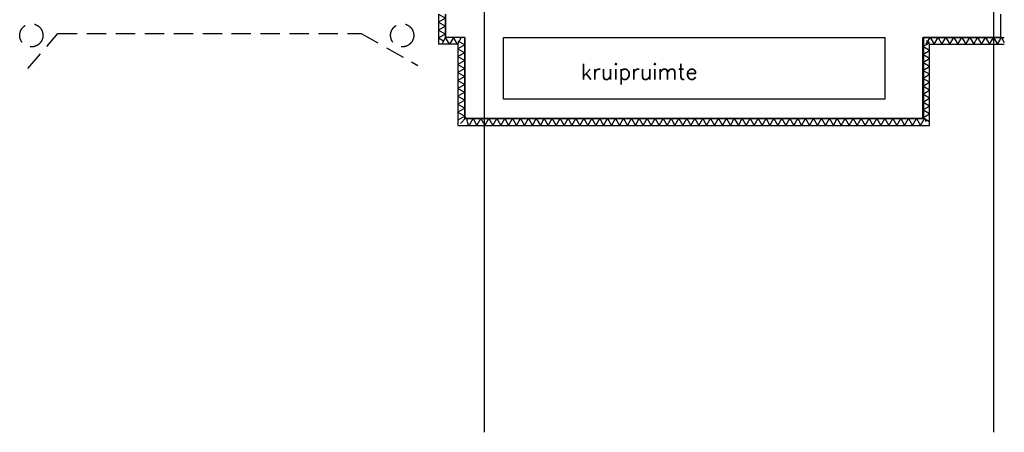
# Model space of a CAD drawing. Extents: x -18628 to 99585, y 127200 to 154480.
# Tile 51 of 59: x 74223 to 86978, y 127200 to 132545. Entities that reach past the tile are written whole.
import ezdxf
from ezdxf.enums import TextEntityAlignment as Align

# ---------------------------------------------------------------- set-up
doc = ezdxf.new("R2010")
doc.units = 0
doc.header["$LTSCALE"] = 1000
doc.header["$MEASUREMENT"] = 0
doc.linetypes.add('HIDDEN', pattern=[0.375, 0.25, -0.125])
for name, color, linetype in [('B02', 7, 'CONTINUOUS'), ('B03', 7, 'CONTINUOUS'), ('B08', 7, 'CONTINUOUS')]:
    doc.layers.add(name, color=color, linetype=linetype)
doc.styles.add('TXT', font='txt.shx')

msp = doc.modelspace()

# ---------------------------------------------------------------- linework, layer by layer
at = {"layer": 'B02', "color": 5, "linetype": 'Continuous'}
for p, q in [((86839, 151663), (86839, 127200)), ((86840, 151663), (86840, 127200)), ((80240, 151576), (80240, 127200))]:
    msp.add_line(p, q, dxfattribs=at)
at = {"layer": 'B03', "color": 1, "linetype": 'Continuous'}
for p, q in [((79650, 132616), (79650, 132226)), ((79740, 132616), (79740, 132316)), ((79990, 132316), (79740, 132316)), ((85921, 131266), (85921, 132316)), ((85921, 132316), (86978, 132316)), ((79900, 132226), (79650, 132226)), ((86011, 131176), (86011, 132226)), ((86011, 132226), (86978, 132226))]:
    msp.add_line(p, q, dxfattribs=at)
at = {"layer": 'B03', "color": 2, "linetype": 'Continuous'}
for p, q in [((79740, 132316), (79740, 132616)), ((86930, 132616), (86930, 132316)), ((79990, 132316), (79740, 132316)), ((79990, 131266), (79990, 132316)), ((80490, 132316), (85430, 132316)), ((80490, 131516), (80490, 132316)), ((85430, 132316), (85430, 131516)), ((86930, 132316), (85930, 132316)), ((85930, 132316), (85930, 131266)), ((85430, 131516), (80490, 131516)), ((85930, 131266), (79990, 131266))]:
    msp.add_line(p, q, dxfattribs=at)
at = {"layer": 'B03', "color": 5, "linetype": 'HIDDEN'}
for p, q in [((74328, 131912), (74719, 132366)), ((74719, 132366), (78647, 132366)), ((78647, 132366), (79381, 131952))]:
    msp.add_line(p, q, dxfattribs=at)
at = {"layer": 'B03', "color": 5, "linetype": 'Continuous'}
for p, q in [((79650, 132308), (79715, 132271)), ((79739, 132316), (79694, 132238)), ((86011, 132247), (85969, 132271))]:
    msp.add_line(p, q, dxfattribs=at)
for points in [[(79650, 132616), (79740, 132565), (79650, 132513)], [(79650, 132513), (79740, 132462), (79650, 132411)], [(79650, 132411), (79740, 132359), (79650, 132308)], [(79842, 132316), (79791, 132226), (79739, 132316)], [(79944, 132316), (79893, 132226), (79842, 132316)], [(85966, 132226), (86017, 132316), (86069, 132226)], [(86069, 132226), (86120, 132316), (86171, 132226)], [(86171, 132226), (86222, 132316), (86274, 132226)], [(86274, 132226), (86325, 132316), (86376, 132226)], [(86376, 132226), (86428, 132316), (86479, 132226)], [(86479, 132226), (86530, 132316), (86582, 132226)], [(86582, 132226), (86633, 132316), (86684, 132226)], [(86684, 132226), (86735, 132316), (86787, 132226)], [(86787, 132226), (86838, 132316), (86889, 132226)], [(86889, 132226), (86941, 132316), (86978, 132250)], [(79900, 132271), (79990, 132220), (79900, 132168)], [(79900, 132168), (79990, 132117), (79900, 132066)], [(86011, 132144), (85921, 132196), (86011, 132247)], [(79900, 132066), (79990, 132014), (79900, 131963)], [(86011, 132042), (85921, 132093), (86011, 132144)], [(86011, 131939), (85921, 131990), (86011, 132042)], [(79900, 131963), (79990, 131912), (79900, 131861)], [(86011, 131837), (85921, 131888), (86011, 131939)], [(79900, 131861), (79990, 131809), (79900, 131758)], [(86011, 131734), (85921, 131785), (86011, 131837)], [(79900, 131758), (79990, 131707), (79900, 131655)], [(79900, 131655), (79990, 131604), (79900, 131553)], [(86011, 131631), (85921, 131683), (86011, 131734)], [(79900, 131553), (79990, 131501), (79900, 131450)], [(86011, 131529), (85921, 131580), (86011, 131631)], [(86011, 131426), (85921, 131477), (86011, 131529)], [(79900, 131450), (79990, 131399), (79900, 131348)], [(86011, 131324), (85921, 131375), (86011, 131426)], [(79900, 131348), (79990, 131296), (79900, 131245)], [(79934, 131201), (80005, 131277), (80034, 131177)], [(80044, 131176), (80096, 131266), (80147, 131176)], [(80147, 131176), (80198, 131266), (80249, 131176)], [(80249, 131176), (80301, 131266), (80352, 131176)], [(80352, 131176), (80403, 131266), (80455, 131176)], [(80455, 131176), (80506, 131266), (80557, 131176)], [(80557, 131176), (80609, 131266), (80660, 131176)], [(80660, 131176), (80711, 131266), (80762, 131176)], [(80762, 131176), (80814, 131266), (80865, 131176)], [(80865, 131176), (80916, 131266), (80968, 131176)], [(80968, 131176), (81019, 131266), (81070, 131176)], [(81070, 131176), (81122, 131266), (81173, 131176)], [(81173, 131176), (81224, 131266), (81275, 131176)], [(81275, 131176), (81327, 131266), (81378, 131176)], [(81378, 131176), (81429, 131266), (81481, 131176)], [(81481, 131176), (81532, 131266), (81583, 131176)], [(81583, 131176), (81635, 131266), (81686, 131176)], [(81686, 131176), (81737, 131266), (81788, 131176)], [(81788, 131176), (81840, 131266), (81891, 131176)], [(81891, 131176), (81942, 131266), (81994, 131176)], [(81994, 131176), (82045, 131266), (82096, 131176)], [(82096, 131176), (82148, 131266), (82199, 131176)], [(82199, 131176), (82250, 131266), (82301, 131176)], [(82301, 131176), (82353, 131266), (82404, 131176)], [(82404, 131176), (82455, 131266), (82507, 131176)], [(82507, 131176), (82558, 131266), (82609, 131176)], [(82609, 131176), (82661, 131266), (82712, 131176)], [(82712, 131176), (82763, 131266), (82814, 131176)], [(82814, 131176), (82866, 131266), (82917, 131176)], [(82917, 131176), (82968, 131266), (83020, 131176)], [(83020, 131176), (83071, 131266), (83122, 131176)], [(83122, 131176), (83174, 131266), (83225, 131176)], [(83225, 131176), (83276, 131266), (83327, 131176)], [(83327, 131176), (83379, 131266), (83430, 131176)], [(83430, 131176), (83481, 131266), (83533, 131176)], [(83533, 131176), (83584, 131266), (83635, 131176)], [(83635, 131176), (83687, 131266), (83738, 131176)], [(83738, 131176), (83789, 131266), (83840, 131176)], [(83840, 131176), (83892, 131266), (83943, 131176)], [(83943, 131176), (83994, 131266), (84046, 131176)], [(84046, 131176), (84097, 131266), (84148, 131176)], [(84148, 131176), (84200, 131266), (84251, 131176)], [(84251, 131176), (84302, 131266), (84353, 131176)], [(84353, 131176), (84405, 131266), (84456, 131176)], [(84456, 131176), (84507, 131266), (84559, 131176)], [(84559, 131176), (84610, 131266), (84661, 131176)], [(84661, 131176), (84713, 131266), (84764, 131176)], [(84764, 131176), (84815, 131266), (84866, 131176)], [(84866, 131176), (84918, 131266), (84969, 131176)], [(84969, 131176), (85020, 131266), (85072, 131176)], [(85072, 131176), (85123, 131266), (85174, 131176)], [(85174, 131176), (85226, 131266), (85277, 131176)], [(85277, 131176), (85328, 131266), (85379, 131176)], [(85379, 131176), (85431, 131266), (85482, 131176)], [(85482, 131176), (85533, 131266), (85585, 131176)], [(85585, 131176), (85636, 131266), (85687, 131176)], [(85687, 131176), (85739, 131266), (85790, 131176)], [(85790, 131176), (85841, 131266), (85892, 131176)], [(85892, 131176), (85944, 131266), (85966, 131227)], [(86011, 131221), (85921, 131272), (86011, 131324)]]:
    msp.add_lwpolyline(points, dxfattribs=at)
at = {"layer": 'B03', "color": 1, "linetype": 'Continuous'}
for points in [[(79990, 132316), (79990, 131266), (85921, 131266)], [(79900, 132226), (79900, 131176), (86011, 131176)]]:
    msp.add_lwpolyline(points, dxfattribs=at)
at = {"layer": 'B03', "color": 7, "linetype": 'HIDDEN'}
for centre in [(74374, 132342), (79178, 132342)]:
    msp.add_circle(centre, 150, dxfattribs=at)

# ---------------------------------------------------------------- texts
at = {"layer": 'B08', "color": 7, "linetype": 'Continuous', "style": 'TXT'}
msp.add_text('kruipruimte', height=200, dxfattribs=at).set_placement((81493, 131971), align=Align.TOP_LEFT)

doc.saveas('drawing.dxf')
